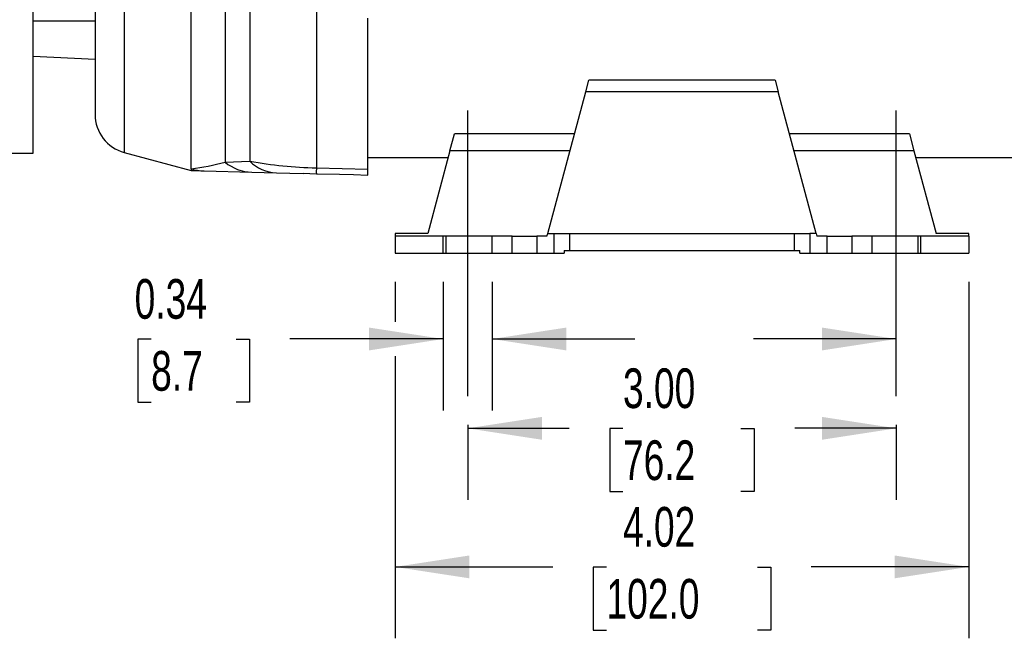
# Model space of a CAD drawing. Header units: inches. Extents: x 0 to 11, y 0 to 8.5.
# Tile 3 of 13: x 1.8 to 3.5, y 1.6 to 2.7. Entities that reach past the tile are written whole.
import ezdxf

# ---------------------------------------------------------------- set-up
doc = ezdxf.new("R2010")
doc.units = ezdxf.units.IN
doc.header["$MEASUREMENT"] = 0
doc.linetypes.add('CENTERX2', pattern=[0.8, 0.5, -0.1, 0.1, -0.1])
doc.linetypes.add('HIDDEN', pattern=[0.075, 0.05, -0.025])
doc.layers.add('CENTER', color=40, linetype='CENTERX2')
doc.layers.add('HIDDEN', color=102, linetype='HIDDEN')
doc.layers.add('DIMENSIONS', color=140, linetype='Continuous', lineweight=25)
doc.styles.add('SLDTEXTSTYLE0', font='TXT', dxfattribs={"width": 0.7})
doc.dimstyles.new('SLDDIMSTYLE0', dxfattribs={"dimtxt": 0.069444, "dimasz": 0.13, "dimexe": 0, "dimexo": 0.0625, "dimgap": 0.017361, "dimtad": 0, "dimtih": 1, "dimtoh": 1, "dimlfac": 4, "dimrnd": 1e-09, "dimdsep": 46, "dimtxsty": 'SLDTEXTSTYLE0', "dimsah": 1, "dimcen": 0.09, "dimadec": 0, "dimazin": 2, "dimtfac": 1, "dimtmove": 0, "dimatfit": 0, "dimfxl": 0, "dimfrac": 2, "dimtolj": 1, "dimtzin": 12, "dimarcsym": 0})
doc.dimstyles.new('SLDDIMSTYLE1', dxfattribs={"dimtxt": 0.069444, "dimasz": 0.13, "dimexe": 0, "dimexo": 0.0625, "dimgap": 0.017361, "dimtad": 0, "dimtih": 1, "dimtoh": 1, "dimlfac": 4, "dimrnd": 1e-09, "dimzin": 4, "dimdsep": 46, "dimtxsty": 'SLDTEXTSTYLE0', "dimsah": 1, "dimcen": 0.09, "dimadec": 0, "dimazin": 1, "dimtfac": 1, "dimtofl": 0, "dimtmove": 0, "dimatfit": 3, "dimfxl": 0, "dimfrac": 2, "dimtolj": 1, "dimtzin": 12, "dimarcsym": 0})
doc.dimstyles.new('SLDDIMSTYLE2', dxfattribs={"dimtxt": 0.069444, "dimasz": 0.13, "dimexe": 0, "dimexo": 0.0625, "dimgap": 0.017361, "dimtad": 0, "dimtih": 1, "dimtoh": 1, "dimlfac": 4, "dimrnd": 1e-09, "dimzin": 12, "dimdsep": 46, "dimtxsty": 'SLDTEXTSTYLE0', "dimsah": 1, "dimcen": 0.09, "dimadec": 0, "dimazin": 3, "dimtfac": 1, "dimtmove": 0, "dimatfit": 0, "dimfxl": 0, "dimfrac": 2, "dimtolj": 1, "dimtzin": 12, "dimarcsym": 0})
doc.dimstyles.new('SLDDIMSTYLE3', dxfattribs={"dimtxt": 0.069444, "dimasz": 0.13, "dimexe": 0, "dimexo": 0.0625, "dimgap": 0.017361, "dimtad": 0, "dimtih": 1, "dimtoh": 1, "dimlfac": 4, "dimrnd": 1e-09, "dimzin": 12, "dimdsep": 46, "dimtxsty": 'SLDTEXTSTYLE0', "dimsah": 1, "dimcen": 0.09, "dimadec": 0, "dimazin": 3, "dimtfac": 1, "dimtofl": 0, "dimtmove": 0, "dimatfit": 3, "dimfxl": 0, "dimfrac": 2, "dimtolj": 1, "dimtzin": 12, "dimarcsym": 0})

# ---------------------------------------------------------------- blocks, each defined once
blk = doc.blocks.new('_D')
at = {"layer": 'DIMENSIONS'}
for p, q in [((2.5561, 2.2545), (2.5561, 2.0295)), ((2.6417, 2.2545), (2.6417, 2.0295)), ((2.045, 2.1543), (2.0216, 2.1543)), ((2.0216, 2.1543), (2.0216, 2.0439)), ((2.1936, 2.1543), (2.2169, 2.1543)), ((2.2169, 2.1543), (2.2169, 2.0439)), ((2.5561, 2.1545), (2.2877, 2.1545)), ((2.6417, 2.1545), (2.8917, 2.1545)), ((2.0216, 2.0439), (2.045, 2.0439)), ((2.2169, 2.0439), (2.1936, 2.0439))]:
    blk.add_line(p, q, dxfattribs=at)
for points in [[(2.5561, 2.1545), (2.4261, 2.1745), (2.4261, 2.1345)], [(2.6417, 2.1545), (2.7717, 2.1345), (2.7717, 2.1745)]]:
    blk.add_solid(points, dxfattribs=at)
at = {"layer": 'DIMENSIONS', "char_height": 0.06944, "attachment_point": 1, "style": 'SLDTEXTSTYLE0'}
for s, insert in [('0.34', (2.0161, 2.2594)), ('8.7', (2.045, 2.1334))]:
    blk.add_mtext(s, dxfattribs=dict(at, insert=insert))
blk = doc.blocks.new('_D_1')
at = {"layer": 'DIMENSIONS'}
for p, q in [((2.5989, 2.0045), (2.5989, 1.8731)), ((3.3489, 2.0045), (3.3489, 1.8731)), ((2.5989, 1.9981), (2.7766, 1.9981)), ((2.8707, 1.9979), (2.8474, 1.9979)), ((2.8474, 1.9979), (2.8474, 1.8875)), ((3.0771, 1.9979), (3.1004, 1.9979)), ((3.1004, 1.9979), (3.1004, 1.8875)), ((3.3489, 1.9981), (3.1713, 1.9981)), ((2.8474, 1.8875), (2.8707, 1.8875)), ((3.1004, 1.8875), (3.0771, 1.8875))]:
    blk.add_line(p, q, dxfattribs=at)
for points in [[(2.5989, 1.9981), (2.7289, 1.9781), (2.7289, 2.0181)], [(3.3489, 1.9981), (3.2189, 2.0181), (3.2189, 1.9781)]]:
    blk.add_solid(points, dxfattribs=at)
at = {"layer": 'DIMENSIONS', "char_height": 0.06944, "attachment_point": 1, "style": 'SLDTEXTSTYLE0'}
for s, insert in [('3.00', (2.8707, 2.103)), ('76.2', (2.8707, 1.977))]:
    blk.add_mtext(s, dxfattribs=dict(at, insert=insert))
blk = doc.blocks.new('_D_2')
at = {"layer": 'DIMENSIONS'}
for p, q in [((4.0364, 3.0461), (4.0364, 2.0295)), ((3.3489, 2.1545), (3.0989, 2.1545)), ((3.5895, 2.1543), (3.5661, 2.1543)), ((3.5661, 2.1543), (3.5661, 2.0439)), ((3.7959, 2.1543), (3.8192, 2.1543)), ((3.8192, 2.1543), (3.8192, 2.0439)), ((4.0364, 2.1545), (4.2864, 2.1545)), ((3.5661, 2.0439), (3.5895, 2.0439)), ((3.8192, 2.0439), (3.7959, 2.0439))]:
    blk.add_line(p, q, dxfattribs=at)
for points in [[(3.3489, 2.1545), (3.2189, 2.1745), (3.2189, 2.1345)], [(4.0364, 2.1545), (4.1664, 2.1345), (4.1664, 2.1745)]]:
    blk.add_solid(points, dxfattribs=at)
at = {"layer": 'DIMENSIONS', "char_height": 0.06944, "attachment_point": 1, "style": 'SLDTEXTSTYLE0'}
for s, insert in [('2.75', (3.5895, 2.2594)), ('69.9', (3.5895, 2.1334))]:
    blk.add_mtext(s, dxfattribs=dict(at, insert=insert))
blk = doc.blocks.new('_D_3')
at = {"layer": 'DIMENSIONS'}
for p, q in [((2.4719, 2.2545), (2.4719, 2.1845)), ((3.4759, 2.2545), (3.4759, 1.6305)), ((2.4719, 2.1245), (2.4719, 1.6305)), ((2.4719, 1.7555), (2.7477, 1.7555)), ((2.8418, 1.7553), (2.8185, 1.7553)), ((2.8185, 1.7553), (2.8185, 1.6449)), ((3.106, 1.7553), (3.1293, 1.7553)), ((3.1293, 1.7553), (3.1293, 1.6449)), ((3.4759, 1.7555), (3.2001, 1.7555)), ((2.8185, 1.6449), (2.8418, 1.6449)), ((3.1293, 1.6449), (3.106, 1.6449))]:
    blk.add_line(p, q, dxfattribs=at)
for points in [[(2.4719, 1.7555), (2.6019, 1.7355), (2.6019, 1.7755)], [(3.4759, 1.7555), (3.3459, 1.7755), (3.3459, 1.7355)]]:
    blk.add_solid(points, dxfattribs=at)
at = {"layer": 'DIMENSIONS', "char_height": 0.06944, "attachment_point": 1, "style": 'SLDTEXTSTYLE0'}
for s, insert in [('4.02', (2.8707, 1.8604)), ('102.0', (2.8418, 1.7344))]:
    blk.add_mtext(s, dxfattribs=dict(at, insert=insert))

msp = doc.modelspace()

# ---------------------------------------------------------------- linework, layer by layer
for p, q in [((2.33412, 3.99177), (2.33412, 2.45409)), ((1.83858, 2.47973), (1.83858, 3.87933)), ((1.94685, 2.7868), (1.94685, 2.54763)), ((1.99791, 2.78076), (1.99791, 2.48108)), ((2.11493, 2.45238), (2.11493, 2.7646)), ((2.17428, 2.74728), (2.17428, 2.46409)), ((2.21753, 2.73513), (2.21753, 2.46573)), ((1.94685, 2.71103), (1.83858, 2.71103)), ((2.42421, 2.45169), (2.42421, 2.71595)), ((1.83858, 2.64991), (1.94685, 2.64423)), ((2.80541, 2.58719), (2.81082, 2.60737)), ((3.137, 2.60737), (2.81082, 2.60737)), ((3.137, 2.60737), (3.14241, 2.58719)), ((2.73901, 2.33937), (2.80541, 2.58719)), ((3.14241, 2.58719), (2.80541, 2.58719)), ((3.20881, 2.33937), (3.14241, 2.58719)), ((2.56793, 2.48401), (2.57584, 2.51354)), ((2.78568, 2.51354), (2.57584, 2.51354)), ((3.37198, 2.51354), (3.16215, 2.51354)), ((3.37198, 2.51354), (3.3799, 2.48401)), ((2.56793, 2.48401), (2.52917, 2.33937)), ((2.77777, 2.48401), (2.56793, 2.48401)), ((3.3799, 2.48401), (3.17006, 2.48401)), ((3.3799, 2.48401), (3.41865, 2.33937)), ((1.79133, 2.47973), (1.83858, 2.47973)), ((1.99791, 2.48108), (2.11497, 2.44972)), ((2.17428, 2.46409), (2.21753, 2.46573)), ((2.42421, 2.4721), (2.56474, 2.4721)), ((3.38309, 2.4721), (3.80216, 2.4721)), ((2.11493, 2.45238), (2.11493, 2.44973)), ((2.13783, 2.44871), (2.22092, 2.44654)), ((2.33412, 2.45409), (2.42421, 2.45169)), ((2.42421, 2.44156), (2.42421, 2.45169)), ((2.22092, 2.44654), (2.26417, 2.4454)), ((2.26417, 2.4454), (2.31102, 2.44418)), ((2.31102, 2.44464), (2.33409, 2.44378)), ((2.31102, 2.44418), (2.31102, 2.44464)), ((2.52917, 2.33937), (2.47194, 2.33937)), ((2.47194, 2.33937), (2.47194, 2.33445)), ((2.47194, 2.33445), (2.47194, 2.30453)), ((2.56053, 2.33445), (2.47194, 2.33445)), ((2.56053, 2.33445), (2.56053, 2.30453)), ((2.67687, 2.33445), (2.56053, 2.33445)), ((2.67687, 2.30453), (2.67687, 2.33445)), ((2.67687, 2.33445), (2.71977, 2.33445)), ((2.71977, 2.33445), (2.71977, 2.30453)), ((2.73769, 2.33445), (2.71977, 2.33445)), ((2.73769, 2.33445), (2.73901, 2.33937)), ((2.73901, 2.33937), (2.75002, 2.33937)), ((2.75002, 2.30453), (2.75002, 2.33937)), ((2.75002, 2.33937), (2.77706, 2.33937)), ((2.77706, 2.33937), (2.77706, 2.30945)), ((2.77706, 2.33937), (3.17076, 2.33937)), ((3.17076, 2.30945), (3.17076, 2.33937)), ((3.17076, 2.33937), (3.19781, 2.33937)), ((3.20881, 2.33937), (3.19781, 2.33937)), ((3.19781, 2.33937), (3.19781, 2.30453)), ((3.20881, 2.33937), (3.21013, 2.33445)), ((3.22805, 2.33445), (3.21013, 2.33445)), ((3.22805, 2.30453), (3.22805, 2.33445)), ((3.22805, 2.33445), (3.27095, 2.33445)), ((3.27095, 2.33445), (3.27095, 2.30453)), ((3.3873, 2.33445), (3.27095, 2.33445)), ((3.3873, 2.30453), (3.3873, 2.33445)), ((3.47588, 2.33445), (3.3873, 2.33445)), ((3.47588, 2.33937), (3.41865, 2.33937)), ((3.47588, 2.33445), (3.47588, 2.33937)), ((3.47588, 2.33445), (3.47588, 2.30453)), ((2.76761, 2.30945), (2.76761, 2.30453)), ((2.76761, 2.30945), (2.77706, 2.30945)), ((2.77706, 2.30945), (3.17076, 2.30945)), ((3.17076, 2.30945), (3.18021, 2.30945)), ((3.18021, 2.30453), (3.18021, 2.30945)), ((2.47194, 2.30453), (2.56053, 2.30453)), ((2.56053, 2.30453), (2.67687, 2.30453)), ((2.67687, 2.30453), (2.71977, 2.30453)), ((2.71977, 2.30453), (2.75002, 2.30453)), ((2.75002, 2.30453), (2.76761, 2.30453)), ((3.18021, 2.30453), (3.19781, 2.30453)), ((3.19781, 2.30453), (3.22805, 2.30453)), ((3.22805, 2.30453), (3.27095, 2.30453)), ((3.27095, 2.30453), (3.3873, 2.30453)), ((3.3873, 2.30453), (3.47588, 2.30453))]:
    msp.add_line(p, q)
at = {"flags": 128}
for points in [[(2.11493, 2.44973), (2.12194, 2.4494), (2.13783, 2.44871)], [(2.33409, 2.44378), (2.37431, 2.44279), (2.39926, 2.44217), (2.42421, 2.44156)]]:
    msp.add_lwpolyline(points, dxfattribs=at)
for centre, radius, start, end in [((2.01574, 2.54763), 0.0689, 180, 255), ((2.06579, 2.85762), 0.40821, 276.91504, 285.41322), ((2.22347, 2.52405), 0.07756, 230.63621, 268.11252), ((2.34848, 3.18767), 0.73372, 259.71887, 268.8783), ((2.26699, 2.51556), 0.07021, 225.21362, 267.69505), ((2.14015, 2.53654), 0.08786, 253.32248, 268.48848), ((2.58563, 2.44809), 0.25158, 178.63515, 180.98174)]:
    msp.add_arc(centre, radius, start, end)
at = {"layer": 'CENTER'}
for p, q in [((2.59891, 2.05453), (2.59891, 2.58445)), ((3.34891, 2.05453), (3.34891, 2.58445))]:
    msp.add_line(p, q, dxfattribs=at)
at = {"layer": 'HIDDEN'}
for p, q in [((2.5561, 2.30453), (2.5561, 2.33445)), ((2.64173, 2.30453), (2.64173, 2.33445)), ((3.3061, 2.33445), (3.3061, 2.30453)), ((3.39173, 2.30453), (3.39173, 2.33445))]:
    msp.add_line(p, q, dxfattribs=at)

# ---------------------------------------------------------------- dimensions: what is measured, and where the dimension line sits
at = {"layer": 'DIMENSIONS'}
for base, p1, p2, dimstyle, picture, middle in [((3.34891, 2.15449), (4.03641, 3.09612), (3.34891, 2.05453), 'SLDDIMSTYLE2', '_D_2', (3.69266, 2.15449)), ((2.5561, 2.15449), (2.64173, 2.30453), (2.5561, 2.30453), 'SLDDIMSTYLE0', '_D', (2.11929, 2.15449)), ((3.47588, 1.75548), (2.47194, 2.30453), (3.47588, 2.30453), 'SLDDIMSTYLE3', '_D_3', (2.97391, 1.75548)), ((3.34891, 1.99806), (2.59891, 2.05453), (3.34891, 2.05453), 'SLDDIMSTYLE1', '_D_1', (2.97391, 1.99806))]:
    dim = msp.add_linear_dim(base=base, p1=p1, p2=p2, dimstyle=dimstyle, dxfattribs=at)
    dim.commit()
    dim.dimension.update_dxf_attribs({"geometry": picture, "text_midpoint": middle, "dimtype": 160})

doc.saveas('drawing.dxf')
